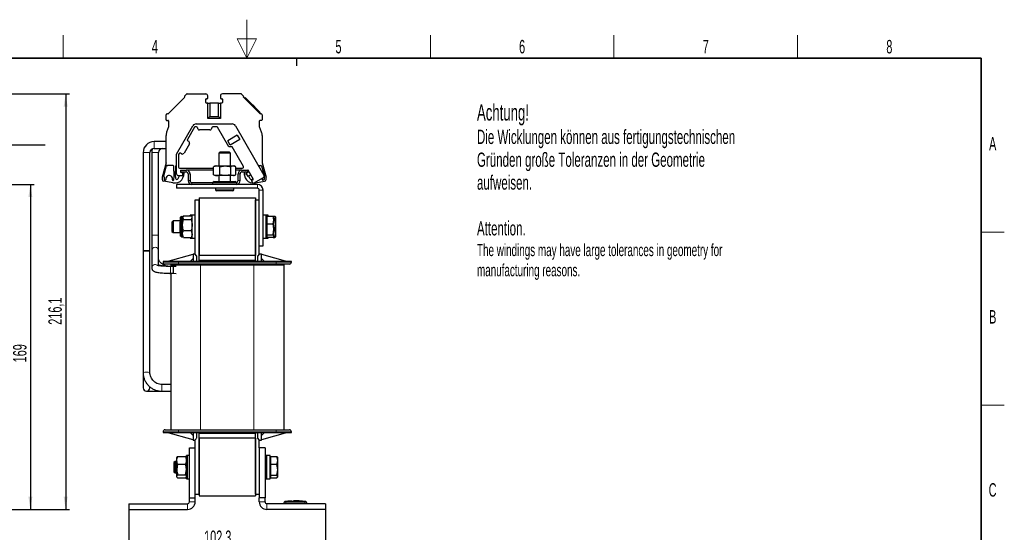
# Model space of a CAD drawing. Header units: millimetres. Extents: x 5 to 418, y 2 to 292.
# Tile 37 of 37: x 158 to 414, y 159 to 292. Entities that reach past the tile are written whole.
import ezdxf

# ---------------------------------------------------------------- set-up
doc = ezdxf.new("R2010")
doc.units = ezdxf.units.MM
doc.layers.add('SLD-0', color=7, linetype='Continuous')
doc.styles.add('SLDTEXTSTYLE0', font='TXT', dxfattribs={"width": 0.605})
doc.dimstyles.new('SLDDIMSTYLE0', dxfattribs={"dimtxt": 3.5, "dimasz": 3.302, "dimexe": 0, "dimexo": 0.0625, "dimgap": 0.875, "dimtad": 1, "dimlfac": 2, "dimrnd": 1e-09, "dimzin": 12, "dimdsep": 46, "dimtxsty": 'SLDTEXTSTYLE0', "dimsah": 1, "dimcen": 0.09, "dimadec": 0, "dimazin": 3, "dimtfac": 1, "dimtofl": 0, "dimtmove": 0, "dimatfit": 3, "dimfxl": 1, "dimfrac": 2, "dimtolj": 1, "dimtzin": 12, "dimarcsym": 0})

# ---------------------------------------------------------------- blocks, each defined once
blk = doc.blocks.new('_D_1')
at = {"layer": 'SLD-0'}
for p, q in [((137.93, 249.67), (161.73, 249.67)), ((160.73, 249.67), (160.73, 165.17)), ((152.68, 165.17), (161.73, 165.17))]:
    blk.add_line(p, q, dxfattribs=at)
for points in [[(160.73, 249.67), (160.22, 246.36), (161.24, 246.36)], [(160.73, 165.17), (161.24, 168.47), (160.22, 168.47)]]:
    blk.add_solid(points, dxfattribs=at)
at = {"layer": 'SLD-0', "insert": (156.22, 203.41), "char_height": 3.5, "attachment_point": 1, "rotation": 90, "style": 'SLDTEXTSTYLE0'}
blk.add_mtext('169', dxfattribs=at)
blk = doc.blocks.new('_D_2')
at = {"layer": 'SLD-0'}
for p, q in [((115.91, 273.22), (170.91, 273.22)), ((169.91, 273.22), (169.91, 165.17)), ((152.68, 165.17), (170.91, 165.17))]:
    blk.add_line(p, q, dxfattribs=at)
for points in [[(169.91, 273.22), (169.4, 269.91), (170.42, 269.91)], [(169.91, 165.17), (170.42, 168.47), (169.4, 168.47)]]:
    blk.add_solid(points, dxfattribs=at)
at = {"layer": 'SLD-0', "insert": (165.4, 213.18), "char_height": 3.5, "attachment_point": 1, "rotation": 90, "style": 'SLDTEXTSTYLE0'}
blk.add_mtext('216,1', dxfattribs=at)
blk = doc.blocks.new('SW_NOTE_0_1')
at = {"layer": 'SLD-0', "color": 0}
blk.add_line((30.23, 0), (0, 0), dxfattribs=at)
at = {"layer": 'SLD-0', "color": 0, "attachment_point": 1, "style": 'SLDTEXTSTYLE0'}
for s, insert, char_height in [('M6 Erdung', (0.45, 9.8), 3.5), ('protective earth', (1.64, 4.14), 3.175)]:
    blk.add_mtext(s, dxfattribs=dict(at, insert=insert, char_height=char_height))
blk = doc.blocks.new('_D_3')
at = {"layer": 'SLD-0'}
for p, q in [((186.35, 165.17), (186.35, 154.17)), ((237.5, 165.17), (237.5, 154.17)), ((186.35, 155.17), (237.5, 155.17))]:
    blk.add_line(p, q, dxfattribs=at)
for points in [[(186.35, 155.17), (189.66, 154.66), (189.66, 155.67)], [(237.5, 155.17), (234.2, 155.67), (234.2, 154.66)]]:
    blk.add_solid(points, dxfattribs=at)
at = {"layer": 'SLD-0', "insert": (205.91, 159.68), "char_height": 3.5, "attachment_point": 1, "style": 'SLDTEXTSTYLE0'}
blk.add_mtext('102,3', dxfattribs=at)

msp = doc.modelspace()

# ---------------------------------------------------------------- linework, layer by layer
at = {"color": 7, "linetype": 'Continuous', "lineweight": 25}
for p, q in [((200.8909, 272.3492), (196.4714, 267.9298)), ((200.8201, 272.632), (201.3604, 273.1723)), ((200.8201, 272.4199), (200.8909, 272.3492)), ((201.4665, 273.2162), (206.3544, 273.2162)), ((206.3544, 270.9662), (206.3544, 271.8162)), ((206.5044, 271.9662), (206.7044, 271.9662)), ((206.8544, 272.1162), (206.8544, 272.7162)), ((210.1544, 272.7162), (210.1544, 272.1162)), ((210.3044, 271.9662), (210.5044, 271.9662)), ((215.5422, 273.2162), (210.6544, 273.2162)), ((210.6544, 271.8162), (210.6544, 270.9662)), ((215.6483, 273.1723), (216.1886, 272.632)), ((216.1179, 272.3492), (216.1886, 272.4199)), ((216.1179, 272.3492), (220.5373, 267.9298)), ((216.5598, 272.2608), (216.3831, 272.084)), ((216.5598, 272.2608), (220.4489, 268.3717)), ((206.8544, 270.8162), (206.5044, 270.8162)), ((206.8544, 266.8162), (206.8544, 270.8162)), ((206.8544, 270.8162), (207.3695, 270.8162)), ((207.3695, 270.8162), (207.3695, 267.3314)), ((209.6392, 270.8162), (207.3695, 270.8162)), ((209.6392, 267.3314), (209.6392, 270.8162)), ((209.6392, 270.8162), (210.1544, 270.8162)), ((210.1544, 270.8162), (210.1544, 266.8162)), ((210.5044, 270.8162), (210.1544, 270.8162)), ((217.8326, 271.0587), (217.7973, 271.0233)), ((219.0701, 269.8213), (217.8326, 271.0587)), ((219.0701, 269.8213), (219.0347, 269.7859)), ((219.0859, 269.8054), (219.0506, 269.77)), ((196.0044, 266.4662), (196.0044, 267.7541)), ((196.0483, 267.8602), (196.1886, 268.0005)), ((196.1544, 266.3162), (196.5044, 266.3162)), ((196.4714, 267.9298), (196.4007, 268.0005)), ((207.3695, 267.3314), (206.8544, 266.8162)), ((210.1544, 266.8162), (206.8544, 266.8162)), ((207.3695, 267.3314), (209.6392, 267.3314)), ((209.6392, 267.3314), (210.1544, 266.8162)), ((220.4489, 268.3717), (220.2721, 268.1949)), ((220.8544, 266.3162), (220.5044, 266.3162)), ((220.608, 268.0005), (220.5373, 267.9298)), ((220.8201, 268.0005), (220.9604, 267.8602)), ((221.0044, 267.7541), (221.0044, 266.4662)), ((196.6544, 264.6162), (196.1551, 263.2446)), ((196.6544, 266.1662), (196.6544, 264.6162)), ((198.7544, 257.5354), (203.0157, 264.9162)), ((203.3765, 264.5412), (201.5499, 261.3774)), ((203.9294, 264.6662), (203.5931, 264.6662)), ((203.8817, 265.4162), (213.1802, 265.4162)), ((204.1794, 264.3662), (204.1794, 264.4162)), ((207.4294, 263.8662), (204.6794, 263.8662)), ((207.9294, 264.4162), (207.9294, 264.3662)), ((209.1965, 264.6662), (208.1794, 264.6662)), ((212.3719, 259.4162), (209.413, 264.5412)), ((214.0463, 264.9162), (221.4529, 252.0875)), ((220.3544, 264.6162), (220.3544, 266.1662)), ((220.8536, 263.2446), (220.3544, 264.6162)), ((196.0044, 255.3162), (196.0044, 262.3896)), ((214.5476, 262.4479), (212.0361, 260.9979)), ((215.1851, 261.3437), (212.6736, 259.8937)), ((214.5476, 262.4479), (215.1851, 261.3437)), ((221.0044, 262.3896), (221.0044, 255.3162)), ((196.0044, 260.8202), (192.9294, 260.8202)), ((192.9294, 259.0552), (196.0044, 259.0552)), ((202.0842, 260.2029), (200.7092, 257.8213)), ((201.6414, 261.0359), (201.9012, 260.8859)), ((212.6736, 259.8937), (212.0361, 260.9979)), ((213.1802, 259.4162), (212.3719, 259.4162)), ((216.1392, 254.2912), (213.1802, 259.4162)), ((190.0469, 257.9377), (190.0469, 232.4953)), ((191.8119, 232.4953), (191.8119, 257.9377)), ((192.2969, 257.9377), (192.2969, 236.4656)), ((194.0619, 236.4656), (194.0619, 257.9377)), ((198.7544, 252.4162), (198.7544, 257.5354)), ((199.2544, 257.3344), (199.2544, 254.1662)), ((199.4249, 257.6968), (199.2879, 257.4594)), ((200.0262, 257.6383), (199.7664, 257.7883)), ((210.0044, 258.0312), (209.7544, 257.7812)), ((209.7544, 257.7812), (209.7544, 254.4662)), ((212.7544, 257.7812), (209.7544, 257.7812)), ((212.5044, 258.0312), (210.0044, 258.0312)), ((212.7544, 257.7812), (212.5044, 258.0312)), ((212.7544, 254.4662), (212.7544, 257.7812)), ((196.0044, 255.3162), (195.0044, 251.5842)), ((195.4275, 251.8111), (196.1457, 254.4912)), ((197.8632, 254.5662), (196.5044, 254.5662)), ((198.7544, 254.5662), (198.6455, 254.5662)), ((199.5044, 253.9162), (208.3731, 253.9162)), ((208.3731, 254.2429), (208.4609, 254.2734)), ((208.3731, 252.1895), (208.3731, 254.2429)), ((208.7544, 254.4662), (208.4508, 254.291)), ((208.7544, 254.4662), (209.1707, 254.4662)), ((209.1707, 254.4662), (211.4089, 254.4662)), ((209.9683, 254.2429), (211.4089, 254.4662)), ((209.9683, 252.1895), (209.9683, 254.2429)), ((211.4089, 254.4662), (213.4925, 254.4662)), ((212.8495, 252.1895), (212.8495, 254.2429)), ((214.1356, 254.2429), (213.4925, 254.4662)), ((213.4925, 254.4662), (213.7544, 254.4662)), ((214.058, 254.291), (213.7544, 254.4662)), ((214.1356, 252.1895), (214.1356, 254.2429)), ((214.1356, 253.9162), (215.9226, 253.9162)), ((220.0218, 254.5662), (220.5044, 254.5662)), ((220.8631, 254.4912), (221.5812, 251.8111)), ((221.0044, 255.3162), (222.0044, 251.5842)), ((195.0044, 251.5842), (195.0044, 250.9707)), ((195.5044, 251.5662), (195.5044, 250.995)), ((199.2009, 251.1932), (199.5381, 251.9162)), ((200.2544, 251.9162), (199.2544, 251.9162)), ((199.7544, 253.4162), (199.7544, 252.9162)), ((199.7544, 253.4162), (201.2544, 253.4162)), ((199.7544, 252.9162), (199.7544, 252.8662)), ((199.7544, 252.9162), (201.2544, 252.9162)), ((199.7544, 252.8662), (200.2544, 252.6843)), ((199.9482, 252.7957), (199.964, 252.8296)), ((200.2544, 252.9162), (200.5432, 252.8388)), ((200.2544, 252.6843), (200.2544, 251.9162)), ((200.4429, 252.3481), (200.2544, 252.3986)), ((200.3833, 251.3822), (200.5941, 251.9612)), ((200.6544, 252.694), (200.6544, 252.3032)), ((208.3731, 253.4162), (201.2544, 253.4162)), ((201.7544, 252.4162), (201.7544, 250.6662)), ((202.2544, 252.4162), (202.2544, 250.6662)), ((208.4611, 252.1568), (208.3731, 252.1895)), ((208.4519, 252.1409), (208.7544, 251.9662)), ((209.1707, 251.9662), (208.7544, 251.9662)), ((211.4089, 251.9662), (209.1707, 251.9662)), ((209.7544, 251.9662), (209.7544, 250.4662)), ((212.8495, 252.1895), (211.4089, 251.9662)), ((213.4925, 251.9662), (211.4089, 251.9662)), ((212.7544, 250.4662), (212.7544, 251.9662)), ((212.8495, 252.1895), (213.4925, 251.9662)), ((213.7544, 251.9662), (213.4925, 251.9662)), ((213.7544, 251.9662), (214.0569, 252.1409)), ((215.7544, 253.4162), (214.1356, 253.4162)), ((214.7544, 250.6662), (214.7544, 252.4162)), ((215.2544, 250.6662), (215.2544, 252.4162)), ((215.7544, 253.4162), (217.2544, 253.4162)), ((215.7544, 252.9162), (217.2544, 252.9162)), ((216.3544, 252.694), (216.3544, 252.3032)), ((216.4147, 251.9612), (216.6254, 251.3822)), ((216.7544, 252.9162), (216.4656, 252.8388)), ((216.9179, 252.4424), (216.5659, 252.3481)), ((216.8303, 252.5941), (217.5794, 253.0265)), ((217.3303, 251.728), (216.8303, 252.5941)), ((217.0858, 252.7416), (217.0448, 252.8296)), ((217.3544, 253.4162), (217.2544, 253.4162)), ((217.2544, 252.9162), (217.2544, 253.4162)), ((218.0794, 252.1605), (217.3303, 251.728)), ((218.7544, 250.9914), (217.3544, 253.4162)), ((217.3544, 253.4162), (217.3544, 252.8966)), ((217.8078, 251.1932), (217.5101, 251.8318)), ((218.2218, 250.6839), (218.7544, 250.9914)), ((221.2699, 251.4045), (218.6718, 249.9045)), ((221.0177, 251.2589), (221.0194, 250.9847)), ((221.5044, 251.5662), (221.5044, 250.995)), ((222.0044, 250.9707), (222.0044, 251.5842)), ((197.7544, 250.0662), (195.4176, 250.4783)), ((195.6283, 250.8473), (195.815, 250.8144)), ((197.7544, 250.0662), (198.504, 250.0662)), ((197.8484, 250.7162), (197.8857, 250.7162)), ((198.7544, 249.6662), (198.7544, 248.6662)), ((219.7544, 249.6662), (198.7544, 249.6662)), ((219.7544, 248.6662), (198.7544, 248.6662)), ((202.7544, 250.1662), (208.2294, 250.1662)), ((208.5294, 250.4662), (208.1294, 250.0662)), ((208.1294, 250.0662), (208.1294, 249.6662)), ((214.3794, 250.0662), (208.1294, 250.0662)), ((208.5294, 250.4662), (213.9794, 250.4662)), ((208.9044, 248.6662), (208.9044, 248.2812)), ((213.6044, 248.2812), (213.6044, 248.6662)), ((214.3794, 250.0662), (213.9794, 250.4662)), ((214.3794, 249.6662), (214.3794, 250.0662)), ((218.6718, 249.9045), (218.2218, 250.6839)), ((218.5048, 250.0662), (218.5785, 250.0662)), ((218.952, 250.0662), (219.2544, 250.0662)), ((219.2544, 250.0662), (221.5912, 250.4783)), ((221.3804, 250.8473), (221.1938, 250.8144)), ((204.6044, 246.1662), (219.2544, 246.1662)), ((204.6044, 246.1662), (204.6044, 231.1662)), ((213.3544, 248.0312), (209.1544, 248.0312)), ((219.2544, 246.1662), (219.2544, 231.1662)), ((220.2544, 233.6662), (220.2544, 248.1662)), ((221.2544, 233.6662), (221.2544, 248.1662)), ((203.6044, 231.5687), (203.6044, 245.6662)), ((203.6044, 245.6662), (204.6044, 245.6662)), ((204.6044, 229.6662), (204.6044, 245.6662)), ((219.2544, 229.6662), (219.2544, 245.6662)), ((219.2544, 245.6662), (220.2544, 245.6662)), ((200.0277, 241.3249), (199.8044, 240.1733)), ((200.0277, 241.3249), (199.8044, 241.1472)), ((199.8044, 240.1733), (199.8044, 241.1662)), ((200.0277, 241.3249), (200.396, 241.3249)), ((200.5277, 241.4996), (200.3044, 241.0306)), ((200.3999, 241.3318), (200.3044, 241.1662)), ((200.3044, 241.0306), (200.3044, 241.1662)), ((200.3044, 239.145), (200.3044, 241.0306)), ((200.5277, 241.4996), (202.5811, 241.4996)), ((202.8044, 241.6662), (202.3044, 241.6662)), ((202.3044, 241.4996), (202.3044, 241.6662)), ((202.6778, 241.3099), (202.5811, 241.4996)), ((202.5811, 240.5616), (202.8044, 241.0306)), ((202.8044, 241.1662), (202.7105, 241.3288)), ((203.6044, 241.6662), (202.8044, 241.6662)), ((202.8044, 236.4493), (202.8044, 241.6662)), ((222.0544, 241.6662), (221.2544, 241.6662)), ((222.5544, 241.6662), (222.0544, 241.6662)), ((222.0544, 235.9196), (222.0544, 241.6662)), ((222.2044, 241.1662), (222.0544, 241.1662)), ((222.2044, 241.4482), (222.2044, 240.419)), ((222.2044, 241.4482), (223.8311, 241.4482)), ((222.5544, 241.4482), (222.5544, 241.6662)), ((224.0544, 240.419), (223.8311, 241.4482)), ((223.8311, 241.4482), (223.9543, 241.2486)), ((223.8373, 241.4382), (224.3311, 241.4382)), ((224.0544, 241.1662), (223.9937, 241.2713)), ((224.0544, 240.419), (224.0544, 241.1662)), ((224.0544, 240.7502), (224.3311, 240.7502)), ((224.5544, 241.0942), (224.3311, 241.4382)), ((224.3311, 240.7502), (224.5544, 241.0942)), ((224.5544, 239.3642), (224.3311, 240.7502)), ((224.5544, 241.1662), (224.5116, 241.2404)), ((224.5544, 241.0942), (224.5544, 241.1662)), ((224.5544, 239.3642), (224.5544, 241.0942)), ((197.8611, 240.1662), (197.5544, 239.8595)), ((197.5544, 239.8595), (197.5544, 237.473)), ((199.8044, 240.1662), (197.8611, 240.1662)), ((197.8611, 240.1662), (197.8611, 237.1662)), ((199.8611, 240.1662), (199.5544, 239.8595)), ((199.5544, 239.8595), (199.5544, 237.473)), ((199.8044, 240.1095), (199.8044, 240.1733)), ((200.3044, 240.1662), (199.8611, 240.1662)), ((199.8611, 240.1662), (199.8611, 237.1662)), ((200.3044, 236.7806), (200.3044, 239.145)), ((200.5277, 240.5616), (202.5811, 240.5616)), ((222.2044, 240.419), (222.2044, 239.3898)), ((222.2044, 239.3898), (223.8311, 239.3898)), ((222.2044, 239.3898), (222.2044, 237.9988)), ((223.8311, 239.3898), (224.0544, 240.419)), ((224.0544, 237.9988), (223.8311, 239.3898)), ((224.0544, 237.9988), (224.0544, 240.419)), ((224.3311, 237.9783), (224.5544, 239.3642)), ((224.5544, 236.9363), (224.5544, 239.3642)), ((192.2969, 236.4656), (192.2969, 232.4969)), ((194.0619, 232.4969), (194.0619, 236.4656)), ((197.5544, 237.473), (197.8611, 237.1662)), ((197.8611, 237.1662), (199.8044, 237.1662)), ((199.5544, 237.473), (199.8611, 237.1662)), ((199.8044, 236.1853), (199.8044, 237.223)), ((200.0277, 236.0075), (199.8044, 236.1853)), ((200.0277, 236.363), (199.8604, 237.1649)), ((199.8611, 237.1662), (200.3044, 237.1662)), ((200.0277, 236.363), (200.3044, 236.363)), ((200.0277, 236.0075), (200.396, 236.0075)), ((200.5277, 235.8329), (200.3044, 236.7806)), ((200.3044, 236.1662), (200.3044, 236.7806)), ((200.3044, 236.1662), (200.3999, 236.0007)), ((200.5277, 235.8329), (200.4375, 236.0224)), ((200.5277, 237.7283), (202.5811, 237.7283)), ((200.5277, 235.8329), (202.5811, 235.8329)), ((202.3044, 235.6662), (202.3044, 235.8329)), ((202.3044, 235.6662), (202.8044, 235.6662)), ((202.5811, 237.7283), (202.8044, 236.7806)), ((202.6778, 236.0226), (202.5811, 235.8329)), ((202.7105, 236.0037), (202.8044, 236.1662)), ((202.8044, 235.6662), (202.8044, 236.4493)), ((202.8044, 235.6662), (203.6044, 235.6662)), ((221.2544, 235.6662), (222.0544, 235.6662)), ((222.0544, 236.1662), (222.2044, 236.1662)), ((222.0544, 235.6662), (222.0544, 235.9196)), ((222.0544, 235.6662), (222.5544, 235.6662)), ((222.2044, 237.9988), (222.2044, 236.6078)), ((222.2044, 236.6078), (223.8311, 236.6078)), ((222.2044, 236.6078), (222.2044, 236.246)), ((222.2044, 236.246), (222.2044, 235.8843)), ((223.8311, 235.8843), (222.2044, 235.8843)), ((222.5544, 235.6662), (222.5544, 235.8843)), ((223.8311, 236.6078), (224.0544, 237.9988)), ((224.0544, 236.246), (223.8311, 236.6078)), ((223.8311, 235.8843), (224.0544, 236.246)), ((223.8373, 235.8943), (224.3311, 235.8943)), ((223.9937, 236.0612), (224.0544, 236.1662)), ((224.0544, 236.246), (224.0544, 237.9988)), ((224.3311, 237.9783), (224.0544, 237.9783)), ((224.0544, 236.1662), (224.0544, 236.246)), ((224.5544, 236.9363), (224.3311, 237.9783)), ((224.3311, 235.8943), (224.5544, 236.9363)), ((224.4616, 236.0954), (224.3311, 235.8943)), ((224.5116, 236.0921), (224.5544, 236.1662)), ((224.5544, 236.1662), (224.5544, 236.9363)), ((220.2544, 233.6662), (221.2544, 233.6662)), ((220.2544, 231.5687), (220.2544, 233.6662)), ((190.0469, 232.4953), (190.0469, 232.2531)), ((190.0469, 232.2531), (190.0469, 200.7904)), ((191.8119, 232.2531), (191.8119, 232.4953)), ((191.8119, 200.7904), (191.8119, 232.2531)), ((192.2969, 232.4969), (192.2969, 227.966)), ((194.0619, 228.5498), (194.0619, 232.4969)), ((196.2294, 229.6662), (203.0294, 231.5662)), ((203.0294, 231.6662), (203.0294, 231.5662)), ((203.0294, 231.6662), (203.5294, 231.6662)), ((203.0294, 231.5661), (203.0294, 229.6662)), ((204.0294, 231.0162), (203.5294, 231.6662)), ((204.0294, 229.6662), (204.0294, 231.0162)), ((204.6044, 229.9162), (204.6044, 231.1662)), ((219.2544, 231.1662), (204.6044, 231.1662)), ((219.2544, 229.9162), (219.2544, 231.1662)), ((220.3294, 231.6662), (219.8294, 231.0162)), ((219.8294, 231.0162), (219.8294, 229.6662)), ((220.3294, 231.6662), (220.8294, 231.6662)), ((220.8294, 231.6662), (220.8294, 231.5662)), ((220.8294, 231.5662), (227.6294, 229.6662)), ((220.8294, 229.6662), (220.8294, 231.5661)), ((195.2544, 229.6662), (195.2544, 229.4662)), ((199.2544, 229.6662), (195.2544, 229.6662)), ((197.9294, 228.3487), (197.1794, 228.3487)), ((197.2294, 228.7662), (197.2294, 228.3487)), ((197.2294, 228.7662), (204.9794, 228.7662)), ((198.6702, 228.368), (197.9294, 228.3487)), ((197.9294, 226.5837), (197.9294, 228.3487)), ((197.9294, 226.5837), (197.9294, 228.3487)), ((224.6044, 229.6662), (199.2544, 229.6662)), ((224.6044, 228.9662), (199.2544, 228.9662)), ((203.0294, 230.4162), (202.2794, 229.6662)), ((202.8294, 228.9662), (202.8294, 228.7662)), ((219.2544, 229.9162), (204.6044, 229.9162)), ((204.6044, 229.9162), (204.6044, 229.6662)), ((204.9794, 228.7662), (218.8794, 228.7662)), ((218.8794, 228.7662), (226.6294, 228.7662)), ((219.2544, 229.9162), (219.2544, 229.6662)), ((221.5794, 229.6662), (220.8294, 230.4162)), ((221.0294, 228.7662), (221.0294, 228.9662)), ((228.6044, 229.6662), (224.6044, 229.6662)), ((226.6294, 228.7662), (226.6294, 185.8662)), ((228.6044, 229.4662), (228.6044, 229.6662)), ((197.1794, 226.5837), (197.9294, 226.5837)), ((197.1794, 226.5527), (197.2294, 226.5527)), ((197.2294, 226.5837), (197.2294, 185.8662)), ((197.9294, 226.5837), (198.6728, 226.5109)), ((190.0469, 200.795), (190.0469, 196.795)), ((191.8114, 200.7917), (191.8119, 200.7904)), ((197.2294, 197.6775), (194.9294, 197.6775)), ((190.9294, 195.9125), (194.9294, 195.9125)), ((191.8119, 196.795), (191.8119, 197.0176)), ((193.9294, 195.8866), (197.2294, 195.8866)), ((194.9294, 195.9125), (197.2294, 195.9125)), ((195.2544, 185.3662), (195.2544, 185.1662)), ((195.2544, 185.1662), (199.2544, 185.1662)), ((203.0294, 183.2662), (196.2294, 185.1662)), ((199.2544, 185.8662), (224.6044, 185.8662)), ((199.2544, 185.1662), (224.6044, 185.1662)), ((202.2794, 185.1662), (203.0294, 184.4162)), ((203.0294, 185.1662), (203.0294, 183.2664)), ((204.0294, 183.8162), (204.0294, 185.1662)), ((204.6044, 169.1662), (204.6044, 185.1662)), ((204.6044, 185.1662), (204.6044, 184.9162)), ((204.6044, 183.6662), (204.6044, 184.9162)), ((219.2544, 184.9162), (204.6044, 184.9162)), ((219.2544, 169.1662), (219.2544, 185.1662)), ((219.2544, 185.1662), (219.2544, 184.9162)), ((219.2544, 183.6662), (219.2544, 184.9162)), ((219.8294, 185.1662), (219.8294, 183.8162)), ((220.8294, 183.2664), (220.8294, 185.1662)), ((220.8294, 184.4162), (221.5794, 185.1662)), ((227.6294, 185.1662), (220.8294, 183.2662)), ((224.6044, 185.1662), (228.6044, 185.1662)), ((228.6044, 185.1662), (228.6044, 185.3662)), ((203.0294, 183.2664), (203.0294, 183.2662)), ((203.0294, 183.1662), (203.0294, 183.2662)), ((203.0294, 183.1662), (203.5294, 183.1662)), ((203.6044, 181.1662), (203.6044, 183.2636)), ((219.2544, 183.6662), (204.6044, 183.6662)), ((204.6044, 183.6662), (204.6044, 168.6662)), ((219.2544, 183.6662), (219.2544, 168.6662)), ((220.3294, 183.1662), (219.8294, 183.8162)), ((220.2544, 181.1662), (220.2544, 183.2637)), ((220.3294, 183.1662), (220.8294, 183.1662)), ((220.8294, 183.1662), (220.8294, 183.2662)), ((202.1044, 168.1662), (202.1044, 181.1662)), ((202.1044, 181.1662), (203.6044, 181.1662)), ((203.6044, 168.1662), (203.6044, 181.1662)), ((220.2544, 181.1662), (220.2544, 168.1662)), ((221.7544, 181.1662), (220.2544, 181.1662)), ((221.7544, 181.1662), (221.7544, 168.1662)), ((198.3611, 177.6662), (198.0544, 177.3595)), ((198.0544, 177.3595), (198.0544, 175.0034)), ((198.8044, 177.6662), (198.3611, 177.6662)), ((198.3611, 177.6662), (198.3611, 174.7044)), ((198.8622, 178.7664), (198.8044, 178.6662)), ((198.8044, 177.9632), (198.8044, 178.6662)), ((198.8044, 175.5595), (198.8044, 177.9632)), ((199.0277, 176.9597), (198.8044, 177.9632)), ((199.0277, 176.9597), (198.8044, 175.5595)), ((199.0277, 178.9667), (201.0811, 178.9667)), ((199.0277, 176.9597), (201.0811, 176.9597)), ((201.0811, 178.9667), (201.3044, 177.9632)), ((201.3044, 178.6662), (201.2466, 178.7664)), ((202.1044, 179.1662), (201.3044, 179.1662)), ((201.3044, 173.1662), (201.3044, 179.1662)), ((202.1044, 179.1662), (201.6044, 179.1662)), ((201.6044, 173.2578), (201.6044, 179.1662)), ((222.2544, 179.1662), (221.7544, 179.1662)), ((223.0544, 179.1662), (222.2544, 179.1662)), ((222.2544, 173.1662), (222.2544, 179.1662)), ((223.0544, 173.1662), (223.0544, 179.1662)), ((223.2044, 178.6662), (223.0544, 178.6662)), ((223.2044, 178.9262), (223.2044, 177.8697)), ((223.2044, 178.9262), (224.8311, 178.9262)), ((223.2044, 177.8697), (223.2044, 176.8133)), ((223.2044, 176.8133), (223.2044, 175.4334)), ((224.8311, 176.8133), (223.2044, 176.8133)), ((225.0544, 177.8697), (224.8311, 178.9262)), ((224.8311, 178.9262), (224.9675, 178.7284)), ((224.8311, 176.8133), (225.0544, 177.8697)), ((225.0544, 175.4334), (224.8311, 176.8133)), ((225.0544, 178.6662), (225.0167, 178.7315)), ((225.0544, 177.8697), (225.0544, 178.6662)), ((225.0544, 175.4334), (225.0544, 177.8697)), ((198.0544, 175.0034), (198.0544, 174.973)), ((198.0544, 174.973), (198.3611, 174.6662)), ((198.3611, 174.7044), (198.3611, 174.6662)), ((198.3611, 174.6662), (198.8044, 174.6662)), ((198.8044, 173.7625), (198.8044, 175.5595)), ((199.0277, 174.1592), (201.0811, 174.1592)), ((201.0811, 174.1592), (201.3044, 175.5595)), ((223.2044, 175.4334), (223.2044, 174.0534)), ((224.8311, 174.0534), (225.0544, 175.4334)), ((225.0544, 173.7299), (225.0544, 175.4334)), ((198.8044, 173.6662), (198.8044, 173.7625)), ((198.8044, 173.6662), (198.8622, 173.5661)), ((199.0277, 173.3658), (201.0811, 173.3658)), ((201.2241, 173.5705), (201.0811, 173.3658)), ((201.2466, 173.5661), (201.3044, 173.6662)), ((201.3044, 173.1662), (202.1044, 173.1662)), ((201.6044, 173.1662), (201.6044, 173.2578)), ((201.6044, 173.1662), (202.1044, 173.1662)), ((221.7544, 173.1662), (222.2544, 173.1662)), ((222.2544, 173.1662), (223.0544, 173.1662)), ((223.0544, 173.6662), (223.2044, 173.6662)), ((223.2044, 174.0534), (224.8311, 174.0534)), ((223.2044, 174.0534), (223.2044, 173.7299)), ((223.2044, 173.7299), (223.2044, 173.4063)), ((223.2044, 173.4063), (224.8311, 173.4063)), ((225.0544, 173.7299), (224.8311, 174.0534)), ((224.8311, 173.4063), (225.0544, 173.7299)), ((225.0167, 173.601), (225.0544, 173.6662)), ((225.0544, 173.6662), (225.0544, 173.7299)), ((203.6044, 169.1662), (204.6044, 169.1662)), ((219.2544, 169.1662), (220.2544, 169.1662)), ((186.3544, 166.6662), (186.3544, 165.1662)), ((186.3544, 166.6662), (201.6044, 166.6662)), ((202.1044, 167.1662), (202.1044, 168.1662)), ((202.1044, 168.1662), (203.6044, 168.1662)), ((203.6044, 167.1662), (203.6044, 168.1662)), ((204.6044, 168.6662), (219.2544, 168.6662)), ((220.2544, 167.1662), (220.2544, 168.1662)), ((221.7544, 168.1662), (220.2544, 168.1662)), ((221.7544, 167.1662), (221.7544, 168.1662)), ((237.5044, 166.6662), (222.2544, 166.6662)), ((226.6294, 166.6662), (226.6294, 166.8222)), ((227.6912, 167.2649), (226.9004, 167.2033)), ((228.5942, 167.3653), (227.6661, 167.3089)), ((228.7562, 167.2865), (227.6898, 167.2427)), ((227.6898, 167.2747), (228.7562, 167.2865)), ((227.6898, 167.2747), (227.6898, 167.2647)), ((227.6898, 167.2085), (227.6898, 167.1985)), ((228.7577, 167.3545), (227.8088, 167.31)), ((229.1581, 167.3525), (231.3138, 167.3226)), ((229.507, 167.2981), (231.4965, 167.2795)), ((231.4965, 167.2465), (229.507, 167.2981)), ((231.4965, 167.2695), (230.1112, 167.2824)), ((231.5201, 167.3169), (230.5933, 167.3693)), ((232.3584, 167.2033), (231.4949, 167.2706)), ((231.4965, 167.2795), (231.4965, 167.2695)), ((231.4965, 167.2104), (231.4965, 167.2004)), ((232.6294, 166.6662), (232.6294, 166.8222)), ((237.5044, 166.6662), (237.5044, 165.1662)), ((186.3544, 165.1662), (201.6044, 165.1662)), ((237.5044, 165.1662), (222.2544, 165.1662))]:
    msp.add_line(p, q, dxfattribs=at)
at = {"color": 7, "linetype": 'Continuous', "lineweight": 18}
for p, q in [((192.9294, 260.8202), (192.9294, 259.0552)), ((190.0469, 257.9377), (191.8119, 257.9377)), ((192.2969, 257.9377), (194.0619, 257.9377)), ((201.2544, 252.9162), (201.2544, 253.4162)), ((202.2544, 252.4162), (201.7544, 252.4162)), ((215.2544, 252.4162), (214.7544, 252.4162)), ((215.7544, 253.4162), (215.7544, 252.9162)), ((201.7544, 250.6662), (202.2544, 250.6662)), ((202.7544, 250.1662), (202.7544, 249.6662)), ((214.7544, 250.6662), (215.2544, 250.6662)), ((219.7544, 248.6662), (219.7544, 249.6662)), ((208.9044, 248.2812), (213.6044, 248.2812)), ((221.2544, 248.1662), (220.2544, 248.1662)), ((192.2969, 236.4656), (194.0619, 236.4656)), ((190.0469, 232.4953), (191.8119, 232.4953)), ((195.2544, 229.4662), (199.2544, 229.4662)), ((197.1794, 228.3487), (197.1794, 226.5837)), ((199.2544, 229.4662), (199.2544, 229.6662)), ((199.2544, 228.9662), (199.2544, 229.4662)), ((224.6044, 229.4662), (199.2544, 229.4662)), ((203.008, 228.7662), (203.008, 228.9662)), ((203.4915, 228.7662), (203.4915, 228.8664)), ((203.5062, 228.8662), (203.4915, 228.8664)), ((220.3526, 228.8662), (203.5062, 228.8662)), ((204.9794, 228.7662), (204.9794, 185.8662)), ((218.8794, 228.7662), (218.8794, 185.8662)), ((220.3672, 228.8664), (220.3526, 228.8662)), ((220.3672, 228.8664), (220.3672, 228.7662)), ((220.8507, 228.9662), (220.8507, 228.7662)), ((224.6044, 229.6662), (224.6044, 229.4662)), ((224.6044, 228.9662), (224.6044, 229.4662)), ((224.6044, 229.4662), (228.6044, 229.4662)), ((197.1794, 226.5527), (197.1794, 226.5837)), ((194.9294, 195.9125), (194.9294, 197.6775)), ((193.9294, 195.8866), (193.9294, 195.9125)), ((199.2544, 185.3662), (195.2544, 185.3662)), ((199.2544, 185.8662), (199.2544, 185.3662)), ((199.2544, 185.3662), (224.6044, 185.3662)), ((199.2544, 185.1662), (199.2544, 185.3662)), ((224.6044, 185.8662), (224.6044, 185.3662)), ((228.6044, 185.3662), (224.6044, 185.3662)), ((224.6044, 185.3662), (224.6044, 185.1662)), ((201.6044, 165.1662), (201.6044, 166.6662)), ((202.1044, 167.1662), (203.6044, 167.1662)), ((220.2544, 167.1662), (221.7544, 167.1662)), ((222.2544, 166.6662), (222.2544, 165.1662)), ((227.1252, 167.1721), (227.1294, 166.8222)), ((227.1294, 166.6662), (227.1294, 166.8222)), ((232.1335, 167.1721), (232.1294, 166.8222)), ((232.1294, 166.6662), (232.1294, 166.8222)), ((232.2854, 167.1721), (232.326, 167.2077))]:
    msp.add_line(p, q, dxfattribs=at)
at = {"color": 7, "linetype": 'Continuous', "lineweight": 25, "flags": 128}
msp.add_lwpolyline([(192.4855, 258.9632), (192.3523, 258.5), (192.2969, 257.9377)], dxfattribs=at)
at = {"color": 7, "linetype": 'Continuous', "lineweight": 25}
for centre, radius, start, end in [((200.9262, 272.5259), 0.15, 135, 225), ((201.4665, 273.0662), 0.15, 90, 135), ((206.3544, 272.7162), 0.5, 0, 90), ((206.5044, 271.8162), 0.15, 90, 180), ((206.7044, 272.1162), 0.15, 270, 0), ((210.6544, 272.7162), 0.5, 90, 180), ((210.3044, 272.1162), 0.15, 180, 270), ((210.5044, 271.8162), 0.15, 0, 90), ((215.5422, 273.0662), 0.15, 45, 90), ((216.0825, 272.5259), 0.15, 315, 45), ((206.5044, 270.9662), 0.15, 180, 270), ((210.5044, 270.9662), 0.15, 270, 0), ((196.1544, 267.7541), 0.15, 135, 180), ((196.1544, 266.4662), 0.15, 180, 270), ((196.2947, 267.8944), 0.15, 45, 135), ((196.5044, 266.1662), 0.15, 0, 90), ((220.5044, 266.1662), 0.15, 90, 180), ((220.7141, 267.8944), 0.15, 45, 135), ((220.8544, 266.4662), 0.15, 270, 0), ((220.8544, 267.7541), 0.15, 0, 45), ((203.8817, 264.4162), 1, 90, 150), ((203.5931, 264.4162), 0.25, 90, 150), ((203.9294, 264.4162), 0.25, 0, 90), ((204.6794, 264.3662), 0.5, 180, 270), ((207.4294, 264.3662), 0.5, 270, 0), ((208.1794, 264.4162), 0.25, 90, 180), ((209.1965, 264.4162), 0.25, 30, 90), ((213.1802, 264.4162), 1, 30, 90), ((198.5044, 262.3896), 2.5, 160, 180), ((201.7664, 261.2524), 0.25, 150, 240), ((218.5044, 262.3896), 2.5, 0, 20), ((192.9294, 257.9377), 2.8825, 90, 180), ((192.9294, 257.9377), 1.1175, 90, 180), ((195.1794, 257.9377), 1.1175, 90, 180), ((201.6512, 260.4529), 0.5, 330, 60), ((199.5044, 257.3344), 0.25, 150, 180), ((199.6414, 257.5718), 0.25, 60, 150), ((200.2762, 258.0713), 0.5, 240, 330), ((196.2906, 254.4524), 0.15, 70.794301, 165), ((196.5044, 255.0662), 0.5, 250.794489, 270), ((197.8632, 254.4162), 0.15, 5.489852, 90), ((178.1044, 252.5162), 20, 355.231898, 5.492619), ((218.4044, 252.5162), 20, 174.50736, 183.375415), ((198.6455, 254.4162), 0.15, 90, 174.50736), ((199.5044, 254.1662), 0.25, 180, 270), ((215.9226, 254.1662), 0.25, 270, 30), ((220.5044, 255.0662), 0.5, 270, 289.205555), ((220.7182, 254.4524), 0.15, 15, 109.205555), ((195.5044, 250.9707), 0.5, 180, 260), ((195.5724, 251.7723), 0.15, 165, 223.155029), ((195.3544, 251.5662), 0.15, 0, 43.607029), ((195.6544, 250.995), 0.15, 180, 260), ((195.841, 250.9621), 0.15, 260, 8.607217), ((196.8544, 251.1162), 0.875, 345.862903, 188.656218), ((198.8384, 251.3622), 0.4, 183.375418, 335), ((198.504, 252.0662), 2, 270, 340), ((199.2544, 252.4162), 0.5, 180, 270), ((200.0999, 252.7662), 0.15, 90, 155), ((200.3782, 252.1066), 0.25, 344.80647, 75), ((200.5044, 252.694), 0.15, 0, 75), ((199.6544, 252.3032), 1, 340, 344.80647), ((199.6544, 252.3032), 1, 344.80647, 0), ((201.2544, 252.4162), 1, 0, 90), ((201.2544, 252.4162), 0.5, 0, 90), ((215.7544, 252.4162), 1, 90, 180), ((215.7544, 252.4162), 0.5, 90, 180), ((216.5044, 252.694), 0.15, 105, 180), ((217.3544, 252.3032), 1, 180, 195.19353), ((216.6306, 252.1066), 0.25, 105, 195.19353), ((217.3544, 252.3032), 1, 195.19353, 200), ((218.5048, 252.0662), 2, 200, 270), ((216.9088, 252.7662), 0.15, 25, 90), ((218.1704, 251.3622), 0.4, 205, 353.208955), ((221.1677, 250.9621), 0.15, 171.350953, 280), ((221.0199, 251.8375), 0.5, 300, 30), ((221.3544, 250.995), 0.15, 280, 0), ((221.6544, 251.5662), 0.15, 136.618971, 180), ((221.4363, 251.7723), 0.15, 316.618971, 15), ((221.5044, 250.9707), 0.5, 280, 0), ((197.8484, 250.8662), 0.15, 166.000362, 270), ((197.8857, 250.8662), 0.15, 270, 355.234673), ((202.7544, 250.6662), 1, 180, 270), ((202.7544, 250.6662), 0.5, 180, 270), ((214.2544, 250.6662), 0.5, 272.797614, 0), ((214.2544, 250.6662), 1, 277.180756, 0), ((219.7544, 248.1662), 1.5, 0, 90), ((219.7544, 248.1662), 0.5, 0, 90), ((209.1544, 248.2812), 0.25, 180, 270), ((213.3544, 248.2812), 0.25, 270, 0), ((195.7544, 229.4662), 0.5, 180, 270), ((228.1044, 229.4662), 0.5, 270, 0), ((190.9294, 196.795), 0.8825, 180, 0), ((195.7544, 185.3662), 0.5, 90, 180), ((228.1044, 185.3662), 0.5, 0, 90), ((201.6044, 167.1662), 0.5, 270, 0), ((201.6044, 167.1662), 2, 270, 0), ((222.2544, 167.1662), 2, 180, 270), ((222.2544, 167.1662), 0.5, 180, 270), ((226.9794, 166.8608), 0.35, 97.642337, 180), ((232.2794, 166.8608), 0.35, 360, 82.373112)]:
    msp.add_arc(centre, radius, start, end, dxfattribs=at)
at = {"color": 7, "linetype": 'Continuous', "lineweight": 18}
for centre, radius, start, end in [((193.1794, 232.492), 0.8825, 0.31557, 179.68443), ((190.9294, 226.0707), 6.2451, 81.876331, 98.123669), ((193.1799, 227.9595), 0.883, 50.523131, 179.980768), ((202.7152, 228.9101), 0.7776, 356.778029, 4.14963), ((202.7199, 228.8912), 0.7867, 358.180688, 5.472745), ((221.1389, 228.8912), 0.7867, 174.527255, 181.819312), ((221.1436, 228.9101), 0.7776, 175.85037, 183.221971), ((190.9342, 194.4378), 6.4142, 82.139367, 97.951422), ((226.9794, 166.8222), 0.35, 90.989679, 179.997938), ((232.2794, 166.8222), 0.35, 0.002064, 89.009565)]:
    msp.add_arc(centre, radius, start, end, dxfattribs=at)
at = {"color": 7, "linetype": 'Continuous', "lineweight": 25}
for points, knots in [([(209.1707, 254.4662), (209.1047, 254.4635), (208.8348, 254.4523), (208.5719, 254.333), (208.3731, 254.2429)], [0, 0, 0, 0, 0.24436583, 1, 1, 1, 1]), ([(209.9683, 254.2429), (209.9093, 254.2728), (209.6495, 254.4042), (209.3795, 254.4392), (209.1707, 254.4662)], [0, 0, 0, 0, 0.226902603, 1, 1, 1, 1]), ([(211.4089, 254.4662), (211.443, 254.466), (211.9295, 254.4628), (212.4062, 254.3489), (212.8495, 254.2429)], [0, 0, 0, 0, 0.07020058, 1, 1, 1, 1]), ([(213.4925, 254.4662), (213.4773, 254.466), (213.2602, 254.4628), (213.0474, 254.3489), (212.8495, 254.2429)], [0, 0, 0, 0, 0.070200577, 1, 1, 1, 1]), ([(208.3731, 252.1895), (208.5719, 252.0994), (208.8348, 251.9802), (209.1047, 251.969), (209.1707, 251.9662)], [0, 0, 0, 0, 0.75563417, 1, 1, 1, 1]), ([(209.1707, 251.9662), (209.3795, 251.9933), (209.6495, 252.0283), (209.9093, 252.1597), (209.9683, 252.1895)], [0, 0, 0, 0, 0.7730974, 1, 1, 1, 1]), ([(211.4089, 251.9662), (211.3747, 251.9665), (210.8882, 251.9696), (210.4115, 252.0836), (209.9683, 252.1895)], [0, 0, 0, 0, 0.070200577, 1, 1, 1, 1]), ([(213.4925, 251.9662), (213.5078, 251.9665), (213.7249, 251.9696), (213.9377, 252.0836), (214.1356, 252.1895)], [0, 0, 0, 0, 0.070200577, 1, 1, 1, 1]), ([(200.3044, 241.0306), (200.3046, 241.0195), (200.3078, 240.8611), (200.4217, 240.7059), (200.5277, 240.5616)], [0, 0, 0, 0, 0.070200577, 1, 1, 1, 1]), ([(200.3044, 239.145), (200.3314, 239.5158), (200.3664, 239.9955), (200.4978, 240.4569), (200.5277, 240.5616)], [0, 0, 0, 0, 0.7730974, 1, 1, 1, 1]), ([(200.5277, 237.7283), (200.4376, 238.0813), (200.3183, 238.5484), (200.3071, 239.0278), (200.3044, 239.145)], [0, 0, 0, 0, 0.755634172, 1, 1, 1, 1]), ([(202.5811, 240.5616), (202.6109, 240.4569), (202.7423, 239.9955), (202.7773, 239.5158), (202.8044, 239.145)], [0, 0, 0, 0, 0.2269026, 1, 1, 1, 1]), ([(202.8044, 239.145), (202.8016, 239.0278), (202.7904, 238.5484), (202.6712, 238.0813), (202.5811, 237.7283)], [0, 0, 0, 0, 0.24436583, 1, 1, 1, 1]), ([(199.8044, 236.1853), (199.8046, 236.1895), (199.8078, 236.2495), (199.9217, 236.3083), (200.0277, 236.363)], [0, 0, 0, 0, 0.07020058, 1, 1, 1, 1]), ([(200.3044, 236.7806), (200.3046, 236.8031), (200.3078, 237.1231), (200.4217, 237.4367), (200.5277, 237.7283)], [0, 0, 0, 0, 0.07020058, 1, 1, 1, 1]), ([(202.8044, 236.7806), (202.8042, 236.7581), (202.801, 236.4381), (202.687, 236.1245), (202.5811, 235.8329)], [0, 0, 0, 0, 0.07020058, 1, 1, 1, 1]), ([(196.702, 228.3534), (196.5317, 228.375), (196.1426, 228.4245), (195.5832, 228.6177), (195.0531, 228.8977), (194.6235, 229.2454), (194.3105, 229.6356), (194.1023, 230.0655), (194.0759, 230.3604), (194.0619, 230.5178)], [0, 0, 0, 0, 0.11164903, 0.25523618, 0.39834155, 0.54129519, 0.68506055, 0.83182336, 1, 1, 1, 1]), ([(192.2969, 227.966), (192.313, 227.8353), (192.3421, 227.5991), (192.5246, 227.3297), (192.7215, 227.1546), (192.9366, 227.0327), (193.2153, 226.9261), (193.5934, 226.8333), (194.1299, 226.7462), (194.7618, 226.6773), (195.4783, 226.6261), (196.2254, 226.5947), (196.8012, 226.5844), (197.1145, 226.5839), (197.1794, 226.5837)], [0, 0, 0, 0, 0.06234965, 0.11268728, 0.16236105, 0.21793798, 0.2906618, 0.40864194, 0.5216634, 0.6405836, 0.75468677, 0.86695829, 0.97246799, 1, 1, 1, 1]), ([(197.1794, 228.3487), (197.0496, 228.3492), (196.6721, 228.3506), (196.056, 228.3665), (195.3701, 228.4012), (194.7594, 228.4513), (194.2735, 228.5093), (193.9261, 228.5715), (193.7462, 228.6122), (193.6693, 228.6471), (193.6875, 228.6369), (193.6878, 228.6367)], [0, 0, 0, 0, 0.07853267, 0.228325, 0.37781117, 0.52616614, 0.67228295, 0.79918557, 0.91030962, 0.99837264, 1, 1, 1, 1]), ([(197.1794, 228.3487), (197.0525, 228.3496), (196.6835, 228.3521), (196.0816, 228.3799), (195.4161, 228.4404), (194.8264, 228.5269), (194.3827, 228.6233), (194.1281, 228.6988), (194.0655, 228.7258), (194.0619, 228.7273)], [0, 0, 0, 0, 0.09830189, 0.28589131, 0.47270417, 0.65722862, 0.83748847, 0.99061682, 1, 1, 1, 1]), ([(199.2544, 228.9662), (198.8141, 228.9662), (198.1368, 228.9662), (197.3219, 228.9662), (196.7612, 228.9662), (196.3095, 228.9662), (195.873, 228.9662), (195.8011, 228.9662), (195.7544, 228.9662)], [0, 0, 0, 0, 0.239456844, 0.36836066, 0.5, 0.63163934, 0.760543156, 1, 1, 1, 1]), ([(203.4915, 228.8664), (203.4682, 228.8683), (203.4209, 228.8722), (203.3292, 228.8996), (203.2748, 228.9395), (203.2382, 228.9662)], [0, 0, 0, 0, 0.241989, 0.49094447, 1, 1, 1, 1]), ([(220.6209, 228.9662), (220.5841, 228.9394), (220.5295, 228.8995), (220.4377, 228.8721), (220.3905, 228.8683), (220.3672, 228.8664)], [0, 0, 0, 0, 0.51099126, 0.7587918, 1, 1, 1, 1]), ([(228.1044, 228.9662), (228.0576, 228.9662), (227.9857, 228.9662), (227.5493, 228.9662), (227.0975, 228.9662), (226.5368, 228.9662), (225.722, 228.9662), (225.0447, 228.9662), (224.6044, 228.9662)], [0, 0, 0, 0, 0.239456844, 0.36836066, 0.5, 0.63163934, 0.760543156, 1, 1, 1, 1]), ([(196.5921, 226.5911), (196.6502, 226.5821), (196.8437, 226.552), (197.0412, 226.5524), (197.1794, 226.5527)], [0, 0, 0, 0, 0.30018931, 1, 1, 1, 1]), ([(190.0469, 200.7904), (190.0518, 200.6275), (190.0651, 200.1834), (190.2059, 199.4667), (190.5034, 198.6728), (190.9357, 197.942), (191.4871, 197.2966), (192.1418, 196.756), (192.88, 196.3358), (193.6795, 196.0509), (194.3735, 195.9267), (194.7923, 195.916), (194.9294, 195.9125)], [0, 0, 0, 0, 0.06381039, 0.17403796, 0.28435624, 0.39467585, 0.50499836, 0.6153252, 0.72565728, 0.8359949, 0.94633769, 1, 1, 1, 1]), ([(194.9294, 197.6775), (194.8253, 197.6807), (194.4965, 197.6907), (193.95, 197.8105), (193.3305, 198.0893), (192.7858, 198.4967), (192.3409, 199.0113), (192.02, 199.6094), (191.8405, 200.2149), (191.8206, 200.6151), (191.8119, 200.7904)], [0, 0, 0, 0, 0.06385037, 0.20173895, 0.33983918, 0.47794823, 0.61607217, 0.75421521, 0.89237804, 1, 1, 1, 1]), ([(193.5165, 195.9125), (193.5316, 195.9095), (193.667, 195.8823), (193.8059, 195.8846), (193.9294, 195.8866)], [0, 0, 0, 0, 0.11152276, 1, 1, 1, 1]), ([(195.7544, 185.8662), (195.8011, 185.8662), (195.873, 185.8662), (196.3095, 185.8662), (196.7612, 185.8662), (197.3219, 185.8662), (198.1368, 185.8662), (198.8141, 185.8662), (199.2544, 185.8662)], [0, 0, 0, 0, 0.23945684, 0.36836066, 0.5, 0.63163934, 0.76054316, 1, 1, 1, 1]), ([(224.6044, 185.8662), (225.0447, 185.8662), (225.722, 185.8662), (226.5368, 185.8662), (227.0975, 185.8662), (227.5493, 185.8662), (227.9857, 185.8662), (228.0576, 185.8662), (228.1044, 185.8662)], [0, 0, 0, 0, 0.239456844, 0.36836066, 0.5, 0.63163934, 0.760543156, 1, 1, 1, 1]), ([(203.5294, 183.1662), (203.5358, 183.1746), (203.549, 183.1915), (203.6523, 183.3261), (203.8105, 183.5312), (203.9541, 183.7182), (204.0294, 183.8162)], [0, 0, 0, 0, 0.23578141, 0.48075217, 0.72775623, 1, 1, 1, 1]), ([(198.8044, 177.9632), (198.8046, 177.987), (198.8078, 178.3258), (198.9217, 178.6579), (199.0277, 178.9667)], [0, 0, 0, 0, 0.07020058, 1, 1, 1, 1]), ([(198.8911, 178.7627), (198.9032, 178.8016), (198.9248, 178.8708), (198.9963, 178.9374), (199.0277, 178.9667)], [0, 0, 0, 0, 0.56102143, 1, 1, 1, 1]), ([(201.0811, 178.9667), (201.1125, 178.9374), (201.1839, 178.8708), (201.2055, 178.8016), (201.2176, 178.7627)], [0, 0, 0, 0, 0.43897857, 1, 1, 1, 1]), ([(201.3044, 177.9632), (201.3042, 177.9394), (201.301, 177.6005), (201.187, 177.2684), (201.0811, 176.9597)], [0, 0, 0, 0, 0.07020058, 1, 1, 1, 1]), ([(201.3044, 175.5595), (201.3042, 175.5927), (201.301, 176.0655), (201.187, 176.5288), (201.0811, 176.9597)], [0, 0, 0, 0, 0.07020058, 1, 1, 1, 1]), ([(198.8044, 175.5595), (198.8046, 175.5263), (198.8078, 175.0534), (198.9217, 174.5901), (199.0277, 174.1592)], [0, 0, 0, 0, 0.07020058, 1, 1, 1, 1]), ([(198.8044, 173.7625), (198.8314, 173.8664), (198.8664, 174.0007), (198.9978, 174.1299), (199.0277, 174.1592)], [0, 0, 0, 0, 0.7730974, 1, 1, 1, 1]), ([(201.0811, 174.1592), (201.1109, 174.1299), (201.2423, 174.0007), (201.2773, 173.8664), (201.3044, 173.7625)], [0, 0, 0, 0, 0.2269026, 1, 1, 1, 1]), ([(199.0277, 173.3658), (198.9376, 173.4647), (198.8183, 173.5955), (198.8071, 173.7297), (198.8044, 173.7625)], [0, 0, 0, 0, 0.75563417, 1, 1, 1, 1]), ([(227.6898, 167.2085), (228.2104, 167.2201), (229.4793, 167.2481), (230.7482, 167.2244), (231.4965, 167.2104)], [0, 0, 0, 0, 0.41032951, 1, 1, 1, 1]), ([(231.4965, 167.2004), (230.9762, 167.2114), (229.7073, 167.2383), (228.4384, 167.2133), (227.6898, 167.1985)], [0, 0, 0, 0, 0.41007635, 1, 1, 1, 1]), ([(229.9565, 167.4054), (229.8354, 167.4155), (229.5733, 167.4374), (229.3112, 167.4132), (229.1703, 167.4002)], [0, 0, 0, 0, 0.462117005, 1, 1, 1, 1]), ([(231.3138, 167.3226), (230.7934, 167.3699), (230.1699, 167.4266), (229.5463, 167.3923), (229.4432, 167.3866)], [0, 0, 0, 0, 0.83462858, 1, 1, 1, 1])]:
    msp.add_open_spline(points, degree=3, knots=knots, dxfattribs=at)
at = {"color": 7, "linetype": 'Continuous', "lineweight": 18}
for points, knots in [([(227.1294, 166.8222), (227.0732, 166.822), (226.9608, 166.8217), (226.8109, 166.8215), (226.6979, 166.8215), (226.6379, 166.8218), (226.6318, 166.8221), (226.6294, 166.8222)], [0, 0, 0, 0, 0.214672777, 0.429352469, 0.644026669, 0.858695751, 1, 1, 1, 1]), ([(226.9328, 167.2077), (226.9327, 167.2077), (226.9192, 167.2195), (226.9463, 167.1958), (226.9733, 167.1721)], [0, 0, 0, 0, 0.00007407, 1, 1, 1, 1]), ([(226.9733, 167.1721), (226.9742, 167.172), (226.9764, 167.1717), (226.9949, 167.1715), (227.0292, 167.1714), (227.0744, 167.1716), (227.1083, 167.1719), (227.1252, 167.1721)], [0, 0, 0, 0, 0.14056698, 0.35532785, 0.57084385, 0.7860438, 1, 1, 1, 1]), ([(227.1252, 167.1721), (227.6937, 167.1775), (228.8306, 167.1884), (230.5001, 167.1879), (231.6011, 167.1773), (232.1335, 167.1721)], [0, 0, 0, 0, 0.34049866, 0.68104892, 1, 1, 1, 1]), ([(232.1294, 166.8222), (231.5978, 166.8275), (230.4987, 166.8386), (228.8319, 166.8391), (227.6969, 166.8278), (227.1294, 166.8222)], [0, 0, 0, 0, 0.31897789, 0.65947635, 1, 1, 1, 1]), ([(232.6294, 166.8222), (232.6238, 166.822), (232.6128, 166.8217), (232.5266, 166.8215), (232.3998, 166.8215), (232.2592, 166.8218), (232.1663, 166.8221), (232.1294, 166.8222)], [0, 0, 0, 0, 0.21467234, 0.42935197, 0.64402607, 0.85869541, 1, 1, 1, 1]), ([(232.1335, 167.1721), (232.1446, 167.172), (232.1726, 167.1717), (232.215, 167.1715), (232.2534, 167.1714), (232.2798, 167.1716), (232.2836, 167.172), (232.2854, 167.1721)], [0, 0, 0, 0, 0.1406569, 0.35550383, 0.57103286, 0.78617163, 1, 1, 1, 1])]:
    msp.add_open_spline(points, degree=3, knots=knots, dxfattribs=at)
at = {"layer": 'SLD-0', "lineweight": 18}
for p, q in [((217, 292.5), (217, 282.5)), ((169.25, 282.5), (169.25, 288.5)), ((219.5, 287.5), (214.5, 287.5)), ((214.5, 287.5), (217, 282.5)), ((217, 282.5), (219.5, 287.5)), ((264.75, 282.5), (264.75, 288.5)), ((312.5, 282.5), (312.5, 288.5)), ((360.25, 282.5), (360.25, 288.5)), ((408, 237.25), (414, 237.25)), ((408, 192.25), (414, 192.25))]:
    msp.add_line(p, q, dxfattribs=at)
at = {"layer": 'SLD-0', "lineweight": 35}
for p, q in [((408, 282.5), (26, 282.5)), ((408, 12), (408, 282.5))]:
    msp.add_line(p, q, dxfattribs=at)
at = {"layer": 'SLD-0'}
msp.add_line((230, 280.5), (230, 282.5), dxfattribs=at)
msp.add_line((230, 280.5), (230, 282.5), dxfattribs=at)

# ---------------------------------------------------------------- block references
msp.add_blockref('SW_NOTE_0_1', (134.3365, 259.9189), dxfattribs=at)

# ---------------------------------------------------------------- texts
at = {"layer": 'SLD-0', "style": 'SLDTEXTSTYLE0'}
for s, insert, char_height, attachment_point in [('4', (193.1027, 287.243), 3.5, 2), ('5', (240.8527, 287.243), 3.5, 2), ('6', (288.6027, 287.243), 3.5, 2), ('7', (336.3527, 287.243), 3.5, 2), ('8', (384.1027, 287.243), 3.5, 2), ('Achtung!', (276.8691, 270.5114), 4.23333, 1), ('Die Wicklungen können aus fertigungstechnischen', (276.8691, 263.8904), 3.704167, 1), ('A', (410.9816, 262.0011), 3.5, 2), ('Gründen große Toleranzen in der Geometrie', (276.8691, 257.9515), 3.704167, 1), ('aufweisen.', (276.8691, 252.0126), 3.70417, 1), ('Attention.', (276.8691, 240.1199), 3.70417, 1), ('The windings may have large tolerances in geometry for', (276.8691, 234.2066), 3.175, 1), ('manufacturing reasons.', (276.8691, 228.9733), 3.175, 1), ('B', (410.9816, 217.0011), 3.5, 2), ('C', (410.9597, 172.0011), 3.5, 2)]:
    msp.add_mtext(s, dxfattribs=dict(at, insert=insert, char_height=char_height, attachment_point=attachment_point))

# ---------------------------------------------------------------- dimensions: what is measured, and where the dimension line sits
at = {"layer": 'SLD-0'}
for base, p1, picture, middle in [((169.9108, 165.1662), (115.9096, 273.2162), '_D_2', (169.9108, 219.1912)), ((160.731, 165.1662), (137.9346, 249.6662), '_D_1', (160.731, 207.4162))]:
    dim = msp.add_linear_dim(base=base, p1=p1, p2=(152.6846, 165.1662), angle=90, dimstyle='SLDDIMSTYLE0', dxfattribs=at)
    dim.commit()
    dim.dimension.update_dxf_attribs({"geometry": picture, "text_midpoint": middle, "dimtype": 160})
dim = msp.add_linear_dim(base=(237.5044, 155.1662), p1=(186.3544, 165.1662), p2=(237.5044, 165.1662), dimstyle='SLDDIMSTYLE0', dxfattribs=at)
dim.commit()
dim.dimension.update_dxf_attribs({"geometry": '_D_3', "text_midpoint": (211.9294, 155.1662), "dimtype": 160})

doc.saveas('drawing.dxf')
